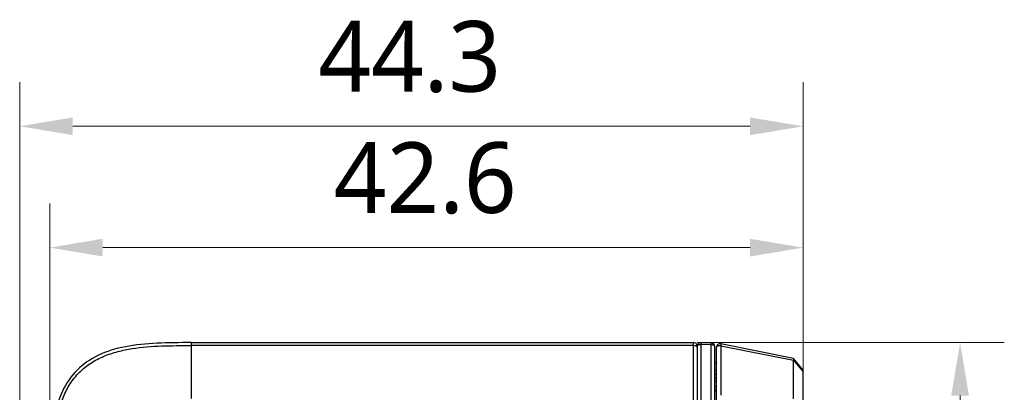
# Model space of a CAD drawing. Extents: x -434 to -60, y 236 to 507.
# Tile 9 of 22: x -322 to -266, y 475 to 496. Entities that reach past the tile are written whole.
import ezdxf

# ---------------------------------------------------------------- set-up
doc = ezdxf.new("R2010")
doc.units = 0
doc.header["$MEASUREMENT"] = 0
doc.layers.get('0').update_dxf_attribs({"linetype": 'CONTINUOUS'})
doc.layers.get('Defpoints').update_dxf_attribs({"linetype": 'CONTINUOUS'})
doc.layers.add('20_ALL_FEATURES', color=7, linetype='CONTINUOUS')
doc.layers.add('51__DRAFT_DIMS', color=7, linetype='CONTINUOUS')
doc.styles.add('尺寸值样式', font='Roboto-Regular.ttf', dxfattribs={"height": 4})
doc.dimstyles.new('1直线标注', dxfattribs={"dimtxt": 4, "dimasz": 3, "dimexe": 2.5, "dimexo": 0, "dimtad": 1, "dimdec": 1, "dimdsep": 46, "dimtxsty": '尺寸值样式', "dimcen": 0, "dimclrd": 8, "dimclre": 8, "dimclrt": 7, "dimadec": 0, "dimazin": 0, "dimtp": 0.001, "dimtm": 0.001, "dimtfac": 1, "dimtdec": 1, "dimtmove": 0, "dimatfit": 0, "dimldrblk": '_FILLED', "dimfxl": 1, "dimtolj": 1, "dimlwd": 15, "dimlwe": 15, "dimarcsym": 0})

# ---------------------------------------------------------------- blocks, each defined once
blk = doc.blocks.new('*D533')
at = {"layer": '51__DRAFT_DIMS', "color": 8, "lineweight": 15}
for p, q in [((-321.704, 456.356), (-321.704, 492.454)), ((-277.404, 474.308), (-277.404, 492.454)), ((-318.704, 489.954), (-280.404, 489.954))]:
    blk.add_line(p, q, dxfattribs=at)
at = {"layer": '51__DRAFT_DIMS', "color": 8}
for points in [[(-318.704, 490.454), (-318.704, 489.454), (-321.704, 489.954)], [(-280.404, 489.454), (-280.404, 490.454), (-277.404, 489.954)]]:
    blk.add_solid(points, dxfattribs=at)
at = {"layer": 'Defpoints', "color": 0}
for p in [(-277.404, 489.954), (-277.404, 474.308), (-321.704, 456.356)]:
    blk.add_point(p, dxfattribs=at)
at = {"layer": '51__DRAFT_DIMS', "color": 7, "insert": (-299.651, 495.912), "char_height": 4, "attachment_point": 2, "line_spacing_factor": 0.9, "style": '尺寸值样式'}
blk.add_mtext('\\A1;44.3', dxfattribs=at)
blk = doc.blocks.new('_FILLED')
at = {"color": 0, "linetype": 'ByBlock'}
blk.add_solid([(0, 0), (-1, 0.167), (-1, -0.167)], dxfattribs=at)
blk = doc.blocks.new('*D534')
at = {"layer": '51__DRAFT_DIMS', "color": 8, "lineweight": 15}
for p, q in [((-320.004, 469.719), (-320.004, 485.592)), ((-277.404, 474.308), (-277.404, 485.592)), ((-317.004, 483.092), (-280.404, 483.092))]:
    blk.add_line(p, q, dxfattribs=at)
at = {"layer": '51__DRAFT_DIMS', "color": 8}
for points in [[(-317.004, 483.592), (-317.004, 482.592), (-320.004, 483.092)], [(-280.404, 482.592), (-280.404, 483.592), (-277.404, 483.092)]]:
    blk.add_solid(points, dxfattribs=at)
at = {"layer": 'Defpoints', "color": 0}
for p in [(-277.404, 483.092), (-277.404, 474.308), (-320.004, 469.719)]:
    blk.add_point(p, dxfattribs=at)
at = {"layer": '51__DRAFT_DIMS', "color": 7, "insert": (-298.771, 489.051), "char_height": 4, "attachment_point": 2, "line_spacing_factor": 0.9, "style": '尺寸值样式'}
blk.add_mtext('\\A1;42.6', dxfattribs=at)
blk = doc.blocks.new('*D539')
at = {"color": 8, "lineweight": 15}
for p, q in [((-283.404, 477.719), (-266.031, 477.719)), ((-268.531, 474.719), (-268.531, 420.421)), ((-312.575, 417.421), (-266.031, 417.421))]:
    blk.add_line(p, q, dxfattribs=at)
at = {"color": 8}
for points in [[(-268.031, 474.719), (-269.031, 474.719), (-268.531, 477.719)], [(-269.031, 420.421), (-268.031, 420.421), (-268.531, 417.421)]]:
    blk.add_solid(points, dxfattribs=at)
at = {"layer": 'Defpoints', "color": 0}
for p in [(-283.404, 477.719), (-312.575, 417.421), (-268.531, 417.421)]:
    blk.add_point(p, dxfattribs=at)
at = {"color": 7, "insert": (-271.211, 447.57), "char_height": 4, "attachment_point": 5, "rotation": 90, "style": '尺寸值样式'}
blk.add_mtext('\\A1;60.3{}{{\\H0.7x;}{}}', dxfattribs=at)

msp = doc.modelspace()

# ---------------------------------------------------------------- linework, layer by layer
at = {"layer": '20_ALL_FEATURES'}
for p, q in [((-312.0041, 477.7186), (-312.0041, 474.5645)), ((-312.0041, 477.7186), (-283.6041, 477.7186)), ((-283.6041, 463.5471), (-283.6041, 477.7186)), ((-283.2096, 477.7132), (-283.1988, 477.7133)), ((-282.5988, 477.6975), (-283.1988, 477.7133)), ((-283.1988, 477.7132), (-283.1988, 477.6042)), ((-282.5988, 463.1328), (-282.5988, 477.6975)), ((-283.6041, 477.5528), (-312.0041, 477.5528)), ((-283.4041, 477.5133), (-283.4041, 463.5471)), ((-283.1988, 477.6042), (-283.1988, 463.547)), ((-282.5988, 477.5986), (-283.1988, 477.6042)), ((-282.4041, 463.1328), (-282.4041, 477.4975)), ((-282.3041, 463.1328), (-282.3041, 477.4547)), ((-277.9434, 476.8265), (-282.0648, 477.6508)), ((-282.0648, 477.5424), (-282.0648, 474.744)), ((-282.0648, 477.5424), (-277.9434, 476.7197)), ((-282.4041, 476.5968), (-282.3041, 476.5828)), ((-277.4041, 476.1686), (-277.9434, 476.8265)), ((-277.9434, 474.5488), (-277.9434, 476.7197)), ((-277.9434, 476.7197), (-277.4041, 476.0635)), ((-282.3041, 476.1052), (-282.404, 476.1185)), ((-282.3041, 476.1052), (-282.404, 476.1185)), ((-277.4041, 422.2686), (-277.4041, 476.1686)), ((-282.4041, 475.9428), (-282.3041, 475.9296)), ((-282.3041, 475.7083), (-282.4041, 475.711)), ((-282.404, 475.5498), (-282.3041, 475.547)), ((-282.3041, 475.2098), (-282.4041, 475.2136)), ((-282.3041, 475.0441), (-282.4041, 475.0512)), ((-282.3041, 474.9604), (-282.4041, 474.9673))]:
    msp.add_line(p, q, dxfattribs=at)
for centre, radius, start, end in [((-283.6041, 477.5186), 0.2, 0, 90), ((-283.2041, 477.5133), 0.2, 91.58261, 180), ((-282.6041, 477.4976), 0.2, 359.96343, 88.5), ((-283.6041, 477.1118), 0.441, 86.47026, 89.99581), ((-282.1041, 477.4547), 0.2, 78.69007, 180)]:
    msp.add_arc(centre, radius, start, end, dxfattribs=at)
for points, knots in [([(-312.0041, 477.7186), (-313.3106, 477.7186), (-315.9088, 477.6926), (-318.709, 476.4236), (-319.9781, 473.6234), (-320.0041, 471.0252), (-320.0041, 469.7186)], [0, 0, 0, 0, 0.2500001, 0.5000002, 0.7500004, 1, 1, 1, 1]), ([(-319.8382, 469.7186), (-319.8382, 470.2756), (-319.8334, 471.3887), (-319.7358, 472.781), (-319.515, 473.8731), (-319.2525, 474.6662), (-318.8701, 475.4088), (-318.3492, 476.0638), (-317.6942, 476.5847), (-316.9516, 476.967), (-316.1585, 477.2296), (-315.0664, 477.4504), (-313.6741, 477.5479), (-312.561, 477.5528), (-312.0041, 477.5528)], [0, 0, 0, 0, 0.1252841, 0.2504606, 0.3130582, 0.375463, 0.4378019, 0.5000013, 0.5622002, 0.6245378, 0.6869426, 0.7495402, 0.8747157, 1, 1, 1, 1]), ([(-283.4603, 477.5256), (-283.4685, 477.5293), (-283.5059, 477.5436), (-283.546, 477.55), (-283.5769, 477.552)], [0, 0, 0, 0, 0.2237366, 1, 1, 1, 1]), ([(-283.4041, 477.4633), (-283.4041, 477.4755), (-283.4192, 477.5039), (-283.445, 477.5185), (-283.4603, 477.5256)], [0, 0, 0, 0, 0.4197908, 1, 1, 1, 1]), ([(-283.1988, 477.6027), (-283.2249, 477.603), (-283.2632, 477.6004), (-283.3118, 477.5893), (-283.3598, 477.5731), (-283.4041, 477.5427), (-283.4041, 477.5133)], [0, 0, 0, 0, 0.3321415, 0.4864844, 0.6266961, 1, 1, 1, 1]), ([(-282.4041, 477.4975), (-282.4041, 477.5118), (-282.4133, 477.5346), (-282.4369, 477.5564), (-282.4713, 477.5772), (-282.5264, 477.5937), (-282.5737, 477.5984), (-282.5988, 477.5986)], [0, 0, 0, 0, 0.1794669, 0.2843008, 0.4033395, 0.6830149, 1, 1, 1, 1]), ([(-282.0648, 477.5424), (-282.0939, 477.545), (-282.1373, 477.5447), (-282.1933, 477.5354), (-282.2491, 477.5201), (-282.3041, 477.4882), (-282.3041, 477.4547)], [0, 0, 0, 0, 0.3261204, 0.4821565, 0.6253712, 1, 1, 1, 1]), ([(-282.0648, 477.6508), (-282.0616, 477.6501), (-282.0584, 477.6368), (-282.058, 477.6171), (-282.0598, 477.5824), (-282.0629, 477.5569), (-282.0648, 477.5424)], [0, 0, 0, 0, 0.0883645, 0.2894751, 0.6004877, 1, 1, 1, 1]), ([(-277.9434, 476.8265), (-277.9428, 476.826), (-277.9429, 476.8229), (-277.9417, 476.8176), (-277.9415, 476.8082), (-277.9412, 476.7959), (-277.9415, 476.7805), (-277.9423, 476.7548), (-277.9431, 476.7342), (-277.9434, 476.7197)], [0, 0, 0, 0, 0.0211104, 0.0754019, 0.1615784, 0.2780877, 0.4229181, 0.5938732, 1, 1, 1, 1])]:
    msp.add_open_spline(points, degree=3, knots=knots, dxfattribs=at)

# ---------------------------------------------------------------- dimensions: what is measured, and where the dimension line sits
dim = msp.add_linear_dim(base=(-268.5309, 417.4214), p1=(-283.4041, 477.7186), p2=(-312.5752, 417.4214), angle=90, text='60.3{}{{\\H0.7x;}{}}', dimstyle='1直线标注')
dim.commit()
dim.dimension.update_dxf_attribs({"geometry": '*D539', "text_midpoint": (-268.5309, 447.57), "dimtype": 160})
at = {"layer": '51__DRAFT_DIMS'}
for base, p1, picture, middle in [((-277.4041, 489.9537), (-321.7041, 456.356), '*D533', (-299.6507, 489.9537)), ((-277.4041, 483.0924), (-320.0041, 469.7186), '*D534', (-298.7714, 483.0924))]:
    dim = msp.add_linear_dim(base=base, p1=p1, p2=(-277.4041, 474.3078), dimstyle='1直线标注', dxfattribs=at)
    dim.commit()
    dim.dimension.update_dxf_attribs({"geometry": picture, "text_midpoint": middle, "dimtype": 160})

doc.saveas('drawing.dxf')
